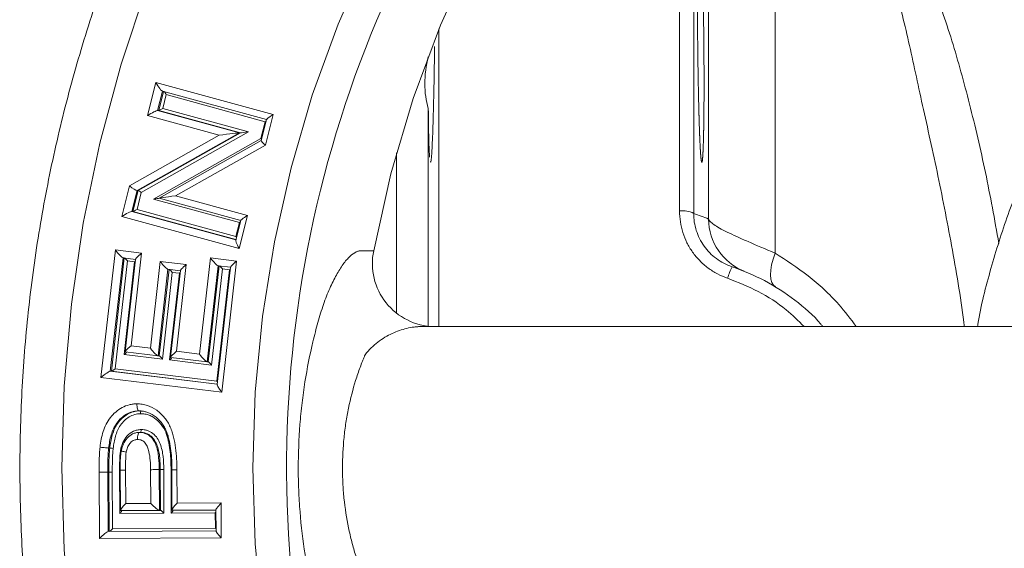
# Model space of a CAD drawing. Header units: millimetres. Extents: x -45 to 292, y 70 to 312.
# Tile 3 of 16: x -45 to 25, y 185 to 223. Entities that reach past the tile are written whole.
import ezdxf

# ---------------------------------------------------------------- set-up
doc = ezdxf.new("R2010")
doc.units = ezdxf.units.MM

msp = doc.modelspace()

# ---------------------------------------------------------------- linework, layer by layer
at = {"color": 8, "linetype": 'Continuous', "lineweight": 15}
for p, q in [((3.765, 208.531), (3.765, 249.538)), ((2.707, 248.961), (2.707, 208.932)), ((1.707, 209.109), (1.707, 247.962)), ((-34.882, 217.577), (-35.23, 216.209)), ((-35.152, 216.209), (-34.81, 217.557)), ((-37.665, 205.791), (-38.575, 197.776)), ((-38.498, 197.776), (-37.588, 205.782)), ((-34.493, 204.984), (-35.19, 198.851)), ((-35.112, 198.851), (-34.417, 204.974)), ((-30.942, 205.235), (-31.716, 198.429)), ((-31.639, 198.429), (-30.866, 205.226)), ((-16.026, 200.932), (-16.566, 200.932)), ((-38.658, 186.437), (-38.678, 190.645))]:
    msp.add_line(p, q, dxfattribs=at)
at = {"color": 7, "linetype": 'Continuous', "lineweight": 15}
for p, q in [((8.463, 240.74), (8.463, 206.125)), ((-15.319, 200.941), (-15.319, 221.979)), ((-35.95, 215.854), (-35.355, 218.189)), ((-35.355, 218.189), (-27.045, 215.916)), ((-34.891, 217.579), (-27.522, 215.563)), ((-34.615, 217.333), (-34.865, 216.352)), ((-27.612, 215.418), (-34.615, 217.333)), ((-35.23, 216.209), (-29.439, 214.626)), ((-35.152, 216.209), (-35.23, 216.209)), ((-29.362, 214.626), (-35.152, 216.209)), ((-34.865, 216.352), (-28.791, 214.691)), ((-16.072, 200.951), (-16.072, 216.36)), ((-30.865, 214.463), (-35.95, 215.854)), ((-27.915, 214.23), (-27.612, 215.418)), ((-27.519, 215.572), (-27.898, 214.085)), ((-27.045, 215.916), (-27.594, 213.76)), ((-29.439, 214.626), (-36.676, 210.541)), ((-36.598, 210.541), (-29.362, 214.626)), ((-28.791, 214.691), (-36.381, 210.407)), ((-29.362, 214.626), (-29.439, 214.626)), ((-37.219, 210.877), (-30.865, 214.463)), ((-35.51, 209.949), (-27.915, 214.23)), ((-27.897, 214.09), (-35.126, 210.015)), ((-27.594, 213.76), (-33.952, 210.176)), ((-18.319, 201.863), (-18.319, 213.209)), ((-37.77, 208.721), (-37.219, 210.877)), ((-36.676, 210.541), (-37.051, 209.076)), ((-36.973, 209.076), (-36.598, 210.541)), ((-36.598, 210.541), (-36.676, 210.541)), ((-36.381, 210.407), (-36.685, 209.219)), ((-29.431, 208.285), (-35.51, 209.949)), ((-35.126, 210.014), (-29.34, 208.43)), ((-33.952, 210.176), (-28.864, 208.783)), ((-37.051, 209.076), (-29.69, 207.063)), ((-36.973, 209.076), (-37.051, 209.076)), ((-29.685, 207.083), (-36.973, 209.076)), ((-36.685, 209.219), (-29.682, 207.303)), ((-29.461, 206.448), (-37.77, 208.721)), ((-29.338, 208.439), (-29.696, 207.039)), ((-28.864, 208.783), (-29.461, 206.448)), ((-29.682, 207.303), (-29.431, 208.285)), ((-39.241, 197.337), (-38.218, 206.347)), ((-38.218, 206.347), (-36.362, 206.121)), ((-37.366, 205.57), (-38.231, 197.951)), ((-37.669, 205.792), (-36.785, 205.684)), ((-36.784, 205.697), (-37.529, 199.149)), ((-36.854, 205.507), (-37.366, 205.57)), ((-36.362, 206.121), (-37.107, 199.573)), ((-32.269, 198.984), (-31.495, 205.791)), ((-31.495, 205.791), (-29.641, 205.565)), ((-29.641, 205.565), (-30.693, 196.298)), ((-37.598, 198.959), (-36.854, 205.507)), ((-35.742, 199.406), (-35.046, 205.538)), ((-35.046, 205.538), (-33.196, 205.315)), ((-34.497, 204.984), (-33.62, 204.878)), ((-33.618, 204.891), (-34.315, 198.758)), ((-33.196, 205.315), (-33.893, 199.182)), ((-30.643, 205.014), (-31.417, 198.208)), ((-31.027, 197.075), (-30.132, 204.951)), ((-30.063, 205.141), (-31.006, 196.834)), ((-30.946, 205.236), (-30.064, 205.128)), ((-30.132, 204.951), (-30.643, 205.014)), ((-34.194, 204.762), (-34.891, 198.629)), ((-34.385, 198.568), (-33.688, 204.701)), ((-33.688, 204.701), (-34.194, 204.762)), ((-37.107, 199.573), (-35.742, 199.406)), ((-34.891, 198.629), (-37.598, 198.959)), ((-37.517, 199.135), (-35.194, 198.851)), ((-35.112, 198.851), (-35.19, 198.851)), ((-34.303, 198.744), (-31.72, 198.43)), ((-33.893, 199.182), (-32.269, 198.984)), ((-38.231, 197.951), (-31.027, 197.075)), ((-31.417, 198.208), (-34.385, 198.568)), ((-31.639, 198.429), (-31.716, 198.429)), ((-30.693, 196.298), (-39.241, 197.337)), ((-38.575, 197.776), (-31.004, 196.855)), ((-38.498, 197.776), (-38.575, 197.776)), ((-31.003, 196.864), (-38.498, 197.776)), ((-36.446, 193.444), (-36.523, 193.444)), ((-38.614, 192.343), (-38.692, 192.343)), ((-39.345, 185.934), (-39.368, 190.644)), ((-38.755, 190.645), (-38.735, 186.436)), ((-38.678, 190.645), (-38.755, 190.645)), ((-38.433, 190.646), (-38.414, 186.637)), ((-37.902, 187.716), (-37.917, 190.771)), ((-37.87, 190.771), (-37.856, 187.934)), ((-37.499, 190.772), (-37.488, 188.42)), ((-35.715, 188.429), (-35.727, 190.811)), ((-35.115, 190.816), (-35.101, 187.931)), ((-35.037, 190.816), (-35.115, 190.816)), ((-35.023, 187.931), (-35.037, 190.816)), ((-34.792, 190.818), (-34.777, 187.732)), ((-34.261, 187.737), (-34.276, 190.797)), ((-34.229, 190.8), (-34.215, 187.955)), ((-33.859, 190.804), (-33.847, 188.44)), ((-37.488, 188.42), (-35.715, 188.429)), ((-33.847, 188.44), (-30.733, 188.456)), ((-30.733, 188.456), (-30.72, 185.981)), ((-34.777, 187.732), (-37.902, 187.716)), ((-35.101, 187.931), (-37.839, 187.917)), ((-37.761, 187.917), (-37.839, 187.917)), ((-37.761, 187.917), (-35.023, 187.931)), ((-35.023, 187.931), (-35.101, 187.931)), ((-31.146, 187.753), (-34.261, 187.737)), ((-31.101, 187.954), (-34.198, 187.938)), ((-34.121, 187.938), (-34.198, 187.938)), ((-34.121, 187.938), (-31.101, 187.953)), ((-31.141, 186.677), (-31.146, 187.753)), ((-31.101, 187.971), (-31.093, 186.461)), ((-38.735, 186.436), (-31.093, 186.478)), ((-38.414, 186.637), (-31.141, 186.677)), ((-30.72, 185.981), (-39.345, 185.934))]:
    msp.add_line(p, q, dxfattribs=at)
at = {"color": 7, "linetype": 'Continuous', "lineweight": 15, "flags": 128}
for points in [[(-19.937, 206.296), (-18.72, 211.723), (-17.141, 217.05), (-15.208, 222.25), (-12.929, 227.299), (-10.317, 232.17), (-7.384, 236.842), (-4.143, 241.291), (-0.612, 245.496), (3.194, 249.436), (7.255, 253.092), (11.553, 256.447), (16.065, 259.483), (20.771, 262.188), (25.647, 264.546), (30.67, 266.548), (35.815, 268.182), (41.058, 269.442)], [(-8.828, 136.865), (-12.116, 141.013), (-15.135, 145.375), (-17.872, 149.932), (-20.315, 154.664), (-22.454, 159.552), (-24.28, 164.574), (-25.785, 169.708), (-26.962, 174.934), (-27.806, 180.228), (-28.314, 185.569), (-28.483, 190.932), (-28.314, 196.295), (-27.806, 201.635), (-26.962, 206.929), (-25.785, 212.155), (-24.28, 217.29), (-22.454, 222.312), (-20.315, 227.199)], [(-25.592, 136.397), (-28.633, 141.267), (-31.385, 146.318), (-33.837, 151.532), (-35.981, 156.89), (-37.808, 162.371), (-39.312, 167.957), (-40.488, 173.627), (-41.33, 179.36), (-41.837, 185.135), (-42.006, 190.932), (-41.837, 196.728), (-41.33, 202.503), (-40.488, 208.236), (-39.312, 213.906), (-37.808, 219.492), (-35.981, 224.974)], [(8.463, 206.125), (8.324, 205.695), (8.225, 205.289), (8.167, 204.916), (8.151, 204.582), (8.176, 204.291), (8.244, 204.051), (8.351, 203.864), (8.498, 203.734)], [(-39.368, 190.644), (-39.271, 190.644), (-39.173, 190.644), (-39.078, 190.644), (-38.988, 190.644), (-38.909, 190.645), (-38.842, 190.645), (-38.79, 190.645), (-38.755, 190.645)]]:
    msp.add_lwpolyline(points, dxfattribs=at)
at = {"color": 8, "linetype": 'Continuous', "lineweight": 15, "flags": 128}
msp.add_lwpolyline([(-34.229, 190.798), (-34.239, 190.798), (-34.276, 190.797)], dxfattribs=at)
at = {"color": 8, "linetype": 'Continuous', "lineweight": 15}
for centre, radius, start, end in [((55.638, 190.925), 81.737, 132.00234, 227.03816), ((-37.788, 228.806), 38.035, 269.87616, 270.43442)]:
    msp.add_arc(centre, radius, start, end, dxfattribs=at)
at = {"color": 7, "linetype": 'Continuous', "lineweight": 15}
for centre, radius, start, end in [((1.94, 207.515), 1.611, 61.59048, 98.32593), ((7.764, 208.561), 3.999, 180.42925, 248.10829), ((-15.573, 205.388), 4.457, 168.24758, 268.73729), ((9.811, 202.99), 4.895, 153.66238, 163.90409), ((-38.878, 270.522), 79.878, 270.14374, 270.31944)]:
    msp.add_arc(centre, radius, start, end, dxfattribs=at)
for centre, major_axis, ratio, start_param, end_param in [((-35.226, 218.189), (-0.354, 0.609), 0.159475, 1.478201, 3.048998), ((-34.667, 217.333), (-0.142, 0.243), 0.159475, 4.619794, 5.647477), ((-35.82, 215.854), (0.603, 0.351), 0.094533, 0.160922, 1.731719), ((-34.916, 216.352), (0.241, 0.14), 0.094533, 3.302515, 4.873311), ((-27.664, 215.418), (0.241, 0.14), 0.094505, 4.873319, 5.157204), ((-26.916, 215.916), (0.603, 0.351), 0.094505, 1.731727, 3.302523), ((-30.736, 214.463), (1.303, 0.162), 0.012197, 0.097943, 1.668739), ((-28.843, 214.691), (0.521, 0.065), 0.012197, 3.239536, 4.810332), ((-27.967, 214.23), (0.172, -0.132), 0.147632, 1.096435, 1.38032), ((-27.465, 213.76), (0.431, -0.33), 0.147632, 3.204635, 4.521913), ((-37.09, 210.877), (0.431, -0.33), 0.147719, 4.521876, 6.092672), ((-36.433, 210.407), (0.172, -0.132), 0.147719, 1.380283, 2.95108), ((-35.562, 209.949), (0.522, 0.064), 0.012147, 4.810301, 5.837748), ((-33.823, 210.176), (1.304, 0.161), 0.012147, 1.668709, 3.239505), ((-37.641, 208.721), (0.604, 0.351), 0.094377, 0.160897, 1.731694), ((-36.737, 209.219), (0.241, 0.14), 0.094377, 3.30249, 4.873286), ((-28.734, 208.783), (0.604, 0.351), 0.094386, 1.731722, 3.302519), ((-29.483, 208.285), (0.241, 0.14), 0.094386, 4.873315, 5.157413), ((-29.331, 206.448), (-0.354, 0.608), 0.159609, 6.190625, 7.761422), ((-29.734, 207.303), (-0.142, 0.243), 0.159609, 4.335731, 4.619829), ((-38.088, 206.347), (-0.435, 0.551), 0.145547, 1.456374, 3.02717), ((-37.418, 205.57), (-0.174, 0.221), 0.145547, 4.597967, 5.824582), ((-36.906, 205.507), (0.22, 0.173), 0.115819, 4.858053, 5.117584), ((-36.233, 206.121), (0.549, 0.434), 0.115819, 1.71646, 3.287257), ((-31.365, 205.791), (-0.435, 0.551), 0.145566, 1.456403, 3.027199), ((-29.511, 205.565), (0.549, 0.434), 0.115834, 1.716489, 3.287286), ((-34.917, 205.538), (-0.435, 0.551), 0.145565, 1.456253, 3.02705), ((-34.246, 204.762), (-0.174, 0.22), 0.145565, 4.597846, 5.825969), ((-33.067, 205.315), (0.549, 0.434), 0.11585, 1.716341, 3.287138), ((-30.695, 205.014), (-0.174, 0.221), 0.145566, 4.597996, 5.824279), ((-30.184, 204.951), (0.22, 0.173), 0.115834, 4.858082, 5.117597), ((-33.74, 204.701), (0.22, 0.174), 0.11585, 4.857934, 5.117451), ((-36.977, 199.573), (0.549, 0.433), 0.115811, 1.716523, 3.287319), ((-35.613, 199.406), (-0.435, 0.552), 0.145543, 1.456437, 3.027233), ((-37.65, 198.959), (0.22, 0.173), 0.115811, 4.858116, 6.083952), ((-34.943, 198.629), (-0.174, 0.221), 0.145543, 4.59803, 6.168826), ((-34.436, 198.568), (0.22, 0.173), 0.115835, 4.858054, 6.084682), ((-33.764, 199.182), (0.549, 0.434), 0.115835, 1.716461, 3.287258), ((-32.139, 198.984), (-0.435, 0.551), 0.145569, 1.456375, 3.027172), ((-38.283, 197.951), (0.22, 0.173), 0.115838, 3.287267, 4.858063), ((-31.469, 198.208), (-0.174, 0.221), 0.145569, 4.597968, 6.168764), ((-39.111, 197.337), (0.549, 0.434), 0.115838, 0.145674, 1.716471), ((-31.079, 197.075), (-0.174, 0.221), 0.145548, 4.338459, 4.597974), ((-30.564, 196.298), (-0.435, 0.551), 0.145548, 6.168771, 7.739567), ((-37.358, 188.42), (0.493, 0.498), 0.132293, 1.701013, 3.271809), ((-35.586, 188.429), (0.498, -0.493), 0.131015, 4.580809, 6.151606), ((-33.718, 188.44), (0.493, 0.498), 0.132292, 1.701029, 3.271825), ((-30.603, 188.456), (0.493, 0.498), 0.132341, 1.701028, 3.271825), ((-37.954, 187.716), (0.197, 0.199), 0.132293, 4.842605, 6.413402), ((-34.829, 187.732), (0.199, -0.197), 0.131015, 1.439217, 3.010013), ((-34.313, 187.737), (0.197, 0.199), 0.132292, 4.842621, 6.413418), ((-31.198, 187.753), (0.197, 0.199), 0.132341, 4.842621, 5.095809), ((-39.216, 185.934), (0.493, 0.498), 0.13228, 0.130194, 1.700991), ((-38.465, 186.637), (0.197, 0.199), 0.13228, 3.271787, 4.842583), ((-30.59, 185.981), (0.498, -0.493), 0.13096, 3.009991, 4.580787), ((-31.193, 186.677), (0.199, -0.197), 0.13096, 1.186007, 1.439194)]:
    msp.add_ellipse(centre, major_axis=major_axis, ratio=ratio, start_param=start_param, end_param=end_param, dxfattribs=at)
for points, knots in [([(22.819, 286.333), (22.59, 286.265), (20.62, 285.678), (16.994, 284.286), (11.968, 282.143), (7.076, 279.682), (2.323, 276.948), (-2.273, 273.941), (-6.699, 270.671), (-10.94, 267.15), (-14.984, 263.388), (-18.816, 259.396), (-22.426, 255.188), (-25.801, 250.777), (-28.932, 246.177), (-31.807, 241.402), (-34.419, 236.467), (-36.758, 231.388), (-38.817, 226.181), (-40.59, 220.862), (-42.072, 215.449), (-43.256, 209.958), (-44.14, 204.407), (-44.721, 198.812), (-44.997, 193.193), (-44.967, 187.567), (-44.632, 181.951), (-43.991, 176.364), (-43.047, 170.822), (-41.804, 165.344), (-40.265, 159.947), (-38.434, 154.648), (-36.319, 149.464), (-33.925, 144.41), (-31.26, 139.504), (-28.332, 134.761), (-25.151, 130.196), (-21.727, 125.822), (-18.071, 121.655), (-14.194, 117.706), (-10.108, 113.99), (-5.827, 110.517), (-1.364, 107.298), (3.267, 104.344), (8.049, 101.661), (12.975, 99.273), (17.301, 97.425), (20.021, 96.496), (21.019, 96.155)], [0, 0, 0, 0, 0.002932, 0.025272, 0.047614, 0.069958, 0.092303, 0.114651, 0.137001, 0.159354, 0.181709, 0.204067, 0.226427, 0.248789, 0.271154, 0.293521, 0.315891, 0.338262, 0.360635, 0.38301, 0.405387, 0.427765, 0.450144, 0.472524, 0.494904, 0.517285, 0.539667, 0.562048, 0.58443, 0.606811, 0.629191, 0.65157, 0.673949, 0.696326, 0.718702, 0.741076, 0.763448, 0.785818, 0.808186, 0.830551, 0.852914, 0.875275, 0.897633, 0.919988, 0.942341, 0.964692, 0.98704, 1, 1, 1, 1]), ([(48.37, 236.413), (48.03, 236.238), (46.525, 235.462), (44.002, 233.805), (40.83, 231.451), (37.858, 228.827), (35.09, 225.977), (32.548, 222.91), (30.245, 219.647), (28.196, 216.207), (26.417, 212.612), (24.905, 208.884), (23.716, 205.04), (23.018, 202.378), (22.804, 200.99), (22.795, 200.932)], [0, 0, 0, 0, 0.02574, 0.113861, 0.202001, 0.290158, 0.378336, 0.466533, 0.55475, 0.642985, 0.731238, 0.819508, 0.907791, 0.996088, 1, 1, 1, 1]), ([(3.269, 228.328), (3.298, 227.487), (3.313, 227.033), (3.333, 226.301), (3.34, 226.049), (3.352, 225.528), (3.359, 225.258), (3.376, 224.441), (3.387, 223.88), (3.406, 222.726), (3.414, 222.13), (3.427, 220.955), (3.432, 220.371), (3.437, 219.501), (3.439, 219.211), (3.44, 218.648), (3.441, 218.095), (3.44, 217.564), (3.439, 217.045), (3.437, 216.79), (3.432, 216.051), (3.427, 215.598), (3.417, 214.975), (3.414, 214.777), (3.406, 214.401), (3.401, 214.224), (3.387, 213.734), (3.376, 213.458), (3.359, 213.119), (3.352, 213.019), (3.34, 212.847), (3.333, 212.776), (3.313, 212.605), (3.298, 212.546), (3.269, 212.546), (3.253, 212.605), (3.23, 212.776), (3.223, 212.847), (3.207, 213.018), (3.2, 213.119), (3.176, 213.458), (3.161, 213.734), (3.132, 214.387), (3.118, 214.767), (3.091, 215.597), (3.078, 216.05), (3.06, 216.787), (3.054, 217.043), (3.043, 217.563), (3.032, 218.094), (3.023, 218.646), (3.014, 219.209), (3.009, 219.497), (2.998, 220.37), (2.991, 220.954), (2.983, 221.834), (2.981, 222.128), (2.977, 222.718), (2.975, 223.012), (2.971, 223.878), (2.969, 224.44), (2.969, 225.256), (2.97, 225.526), (2.971, 226.048), (2.972, 226.3), (2.976, 227.032), (2.98, 227.487), (2.991, 228.327), (2.998, 228.701), (3.009, 229.19), (3.013, 229.341), (3.022, 229.62), (3.027, 229.747), (3.042, 230.087), (3.053, 230.257), (3.077, 230.487), (3.09, 230.546), (3.118, 230.546), (3.132, 230.49), (3.154, 230.318), (3.161, 230.245), (3.176, 230.074), (3.184, 229.975), (3.207, 229.639), (3.222, 229.362), (3.253, 228.703), (3.269, 228.328), (3.298, 227.487)], [-0.03125, -0.03125, 0, 0, 0.03125, 0.03125, 0.046875, 0.046875, 0.0625, 0.0625, 0.09375, 0.09375, 0.125, 0.125, 0.15625, 0.15625, 0.171875, 0.171875, 0.1875, 0.203125, 0.203125, 0.21875, 0.21875, 0.25, 0.25, 0.265625, 0.265625, 0.28125, 0.28125, 0.3125, 0.3125, 0.328125, 0.328125, 0.34375, 0.34375, 0.375, 0.375, 0.40625, 0.40625, 0.421875, 0.421875, 0.4375, 0.4375, 0.46875, 0.46875, 0.5, 0.5, 0.53125, 0.53125, 0.546875, 0.546875, 0.5625, 0.578125, 0.578125, 0.59375, 0.59375, 0.625, 0.625, 0.640625, 0.640625, 0.65625, 0.65625, 0.6875, 0.6875, 0.703125, 0.703125, 0.71875, 0.71875, 0.75, 0.75, 0.78125, 0.78125, 0.796875, 0.796875, 0.8125, 0.8125, 0.84375, 0.84375, 0.875, 0.875, 0.90625, 0.90625, 0.921875, 0.921875, 0.9375, 0.9375, 0.96875, 0.96875, 1, 1, 1.03125, 1.03125]), ([(-15.92, 212.612), (-15.916, 212.591), (-15.889, 212.432), (-15.829, 213.12), (-15.752, 214.674), (-15.686, 217.101), (-15.646, 219.254), (-15.635, 220.501), (-15.633, 220.737)], [0, 0, 0, 0, 0.034748, 0.262734, 0.490757, 0.718767, 0.946724, 1, 1, 1, 1]), ([(-16.072, 220.012), (-16.234, 219.365), (-16.318, 218.728), (-16.319, 217.792), (-16.297, 217.489), (-16.214, 216.908), (-16.153, 216.629), (-16.072, 216.36)], [0, 0, 0, 0, 0.5, 0.5, 0.75, 0.75, 1, 1, 1, 1]), ([(-16.072, 216.36), (-16.065, 215.53), (-16.054, 214.819), (-16.023, 213.636), (-16.004, 213.197), (-15.982, 212.911)], [0, 0, 0, 0, 0.5, 0.5, 1, 1, 1, 1]), ([(5.108, 204.347), (4.858, 204.432), (4.616, 204.535), (4.151, 204.78), (3.926, 204.922), (3.509, 205.234), (3.313, 205.406), (2.95, 205.779), (2.781, 205.982), (2.481, 206.408), (2.348, 206.63), (2.118, 207.093), (2.02, 207.336), (1.785, 208.08), (1.707, 208.589), (1.707, 209.109)], [0, 0, 0, 0, 0.125, 0.125, 0.25, 0.25, 0.375, 0.375, 0.5, 0.5, 0.625, 0.625, 0.75, 0.75, 1, 1, 1, 1]), ([(2.707, 208.932), (2.706, 208.521), (2.768, 208.118), (2.956, 207.528), (3.034, 207.336), (3.218, 206.969), (3.324, 206.793), (3.564, 206.456), (3.7, 206.295), (3.99, 205.999), (4.146, 205.863), (4.48, 205.616), (4.66, 205.504), (5.031, 205.31), (5.224, 205.229), (5.425, 205.162)], [0, 0, 0, 0, 0.25, 0.25, 0.375, 0.375, 0.5, 0.5, 0.625, 0.625, 0.75, 0.75, 0.875, 0.875, 1, 1, 1, 1]), ([(3.765, 208.531), (3.776, 208.479), (3.812, 208.421), (3.933, 208.291), (4.02, 208.22), (4.241, 208.066), (4.375, 207.984), (4.692, 207.806), (4.876, 207.71), (5.287, 207.509), (5.513, 207.403), (6.007, 207.178), (6.276, 207.06), (7.137, 206.686), (7.772, 206.419), (8.463, 206.125)], [0, 0, 0, 0, 0.125, 0.125, 0.25, 0.25, 0.375, 0.375, 0.5, 0.5, 0.625, 0.625, 0.75, 0.75, 1, 1, 1, 1]), ([(-19.937, 175.567), (-20.206, 175.567), (-20.475, 175.567), (-20.812, 175.567), (-20.879, 175.566), (-21.019, 175.59), (-21.09, 175.613), (-21.31, 175.714), (-21.463, 175.823), (-21.931, 176.263), (-22.25, 176.698), (-22.731, 177.56), (-22.888, 177.877), (-23.191, 178.565), (-23.337, 178.936), (-23.548, 179.536), (-23.617, 179.744), (-23.75, 180.172), (-23.813, 180.391), (-23.999, 181.054), (-24.116, 181.504), (-24.445, 182.878), (-24.636, 183.827), (-24.949, 185.799), (-25.07, 186.807), (-25.192, 188.345), (-25.223, 188.863), (-25.264, 189.894), (-25.274, 190.409), (-25.275, 191.952), (-25.234, 192.978), (-25.114, 194.515), (-25.063, 195.026), (-24.944, 196.029), (-24.876, 196.524), (-24.644, 197.988), (-24.455, 198.938), (-24.125, 200.325), (-24.007, 200.778), (-23.822, 201.441), (-23.759, 201.66), (-23.628, 202.084), (-23.492, 202.497), (-23.348, 202.887), (-23.2, 203.265), (-23.124, 203.449), (-22.894, 203.972), (-22.738, 204.288), (-22.422, 204.858), (-22.262, 205.112), (-22.021, 205.444), (-21.94, 205.547), (-21.781, 205.732), (-21.702, 205.815), (-21.469, 206.035), (-21.318, 206.144), (-21.099, 206.246), (-21.028, 206.27), (-20.887, 206.297), (-20.819, 206.296), (-20.48, 206.296), (-20.208, 206.296), (-19.937, 206.296)], [0, 0, 0, 0, 0.0625, 0.0625, 0.078125, 0.078125, 0.09375, 0.09375, 0.125, 0.125, 0.1875, 0.1875, 0.21875, 0.21875, 0.25, 0.25, 0.265625, 0.265625, 0.28125, 0.28125, 0.3125, 0.3125, 0.375, 0.375, 0.4375, 0.4375, 0.46875, 0.46875, 0.5, 0.5, 0.5625, 0.5625, 0.59375, 0.59375, 0.625, 0.625, 0.6875, 0.6875, 0.71875, 0.71875, 0.734375, 0.734375, 0.75, 0.765625, 0.765625, 0.78125, 0.78125, 0.8125, 0.8125, 0.84375, 0.84375, 0.859375, 0.859375, 0.875, 0.875, 0.90625, 0.90625, 0.921875, 0.921875, 0.9375, 0.9375, 1, 1, 1, 1]), ([(5.425, 205.162), (6.203, 204.862), (7.782, 204.254), (9.87, 202.836), (11.245, 201.707), (11.794, 200.99), (11.839, 200.932)], [0, 0, 0, 0, 0.320793, 0.650931, 0.971672, 1, 1, 1, 1]), ([(-16.566, 200.932), (-16.567, 200.931), (-16.571, 200.932), (-16.576, 200.932), (-16.584, 200.932), (-16.602, 200.931), (-16.639, 200.931), (-16.671, 200.93), (-16.734, 200.928), (-16.776, 200.926), (-16.904, 200.918), (-16.989, 200.909), (-17.246, 200.877), (-17.419, 200.845), (-17.939, 200.721), (-18.29, 200.6), (-18.977, 200.28), (-19.313, 200.081), (-19.962, 199.585), (-20.272, 199.288), (-20.549, 198.932)], [0, 0, 0, 0, 0.001953, 0.001953, 0.003906, 0.007812, 0.015625, 0.03125, 0.03125, 0.0625, 0.0625, 0.125, 0.125, 0.25, 0.25, 0.5, 0.5, 0.75, 0.75, 1, 1, 1, 1]), ([(37.705, 200.932), (34.428, 200.932), (27.73, 200.932), (17.558, 200.932), (7.259, 200.932), (-2.953, 200.932), (-10.732, 200.932), (-15.03, 200.932), (-16.026, 200.932)], [0, 0, 0, 0, 0.182248, 0.372486, 0.562947, 0.7532, 0.94281, 1, 1, 1, 1]), ([(-20.549, 198.932), (-20.552, 198.927), (-20.553, 198.923), (-20.557, 198.914), (-20.563, 198.9), (-20.576, 198.868), (-20.602, 198.805), (-20.655, 198.677), (-20.758, 198.42), (-20.843, 198.196), (-21.01, 197.741), (-21.115, 197.431), (-21.409, 196.488), (-21.577, 195.838), (-21.785, 194.83), (-21.847, 194.488), (-21.955, 193.792), (-22, 193.436), (-22.11, 192.371), (-22.146, 191.659), (-22.147, 190.589), (-22.138, 190.231), (-22.102, 189.516), (-22.075, 189.156), (-21.966, 188.085), (-21.858, 187.388), (-21.648, 186.366), (-21.57, 186.03), (-21.4, 185.374), (-21.309, 185.054), (-21.015, 184.111), (-20.793, 183.508), (-20.549, 182.932)], [0, 0, 0, 0, 0.000977, 0.000977, 0.001953, 0.003906, 0.007812, 0.015625, 0.03125, 0.0625, 0.0625, 0.125, 0.125, 0.25, 0.25, 0.3125, 0.3125, 0.375, 0.375, 0.5, 0.5, 0.5625, 0.5625, 0.625, 0.625, 0.75, 0.75, 0.8125, 0.8125, 0.875, 0.875, 1, 1, 1, 1]), ([(-39.301, 192.402), (-39.278, 192.589), (-39.253, 192.775), (-39.18, 193.142), (-39.134, 193.322), (-39.02, 193.676), (-38.951, 193.851), (-38.784, 194.184), (-38.686, 194.342), (-38.459, 194.636), (-38.331, 194.769), (-38.055, 195.008), (-37.904, 195.114), (-37.582, 195.286), (-37.413, 195.353), (-37.149, 195.421), (-37.059, 195.438), (-36.878, 195.459), (-36.787, 195.463), (-36.696, 195.467)], [0, 0, 0, 0, 0.125, 0.125, 0.25, 0.25, 0.375, 0.375, 0.5, 0.5, 0.625, 0.625, 0.75, 0.75, 0.875, 0.875, 0.9375, 0.9375, 1, 1, 1, 1]), ([(-36.696, 195.467), (-36.57, 195.464), (-36.444, 195.459), (-36.194, 195.422), (-36.072, 195.393), (-35.715, 195.278), (-35.487, 195.159), (-35.081, 194.861), (-34.898, 194.683), (-34.575, 194.286), (-34.442, 194.07), (-34.286, 193.717), (-34.239, 193.595), (-34.159, 193.351), (-34.125, 193.228), (-34.031, 192.856), (-33.986, 192.603), (-33.92, 192.094), (-33.896, 191.836), (-33.868, 191.321), (-33.862, 191.063), (-33.859, 190.804)], [0, 0, 0, 0, 0.0625, 0.0625, 0.125, 0.125, 0.25, 0.25, 0.375, 0.375, 0.5, 0.5, 0.5625, 0.5625, 0.625, 0.625, 0.75, 0.75, 0.875, 0.875, 1, 1, 1, 1]), ([(-36.562, 194.967), (-36.596, 194.967), (-36.63, 195.021), (-36.679, 195.205), (-36.695, 195.337), (-36.696, 195.467)], [0, 0, 0, 0, 0.5, 0.5, 1, 1, 1, 1]), ([(-36.562, 194.967), (-36.638, 194.963), (-36.715, 194.96), (-36.867, 194.942), (-36.943, 194.927), (-37.163, 194.866), (-37.303, 194.807), (-37.571, 194.654), (-37.694, 194.561), (-37.92, 194.354), (-38.024, 194.237), (-38.297, 193.858), (-38.422, 193.565), (-38.557, 193.117), (-38.594, 192.965), (-38.652, 192.657), (-38.672, 192.5), (-38.692, 192.343)], [0, 0, 0, 0, 0.0625, 0.0625, 0.125, 0.125, 0.25, 0.25, 0.375, 0.375, 0.5, 0.5, 0.75, 0.75, 0.875, 0.875, 1, 1, 1, 1]), ([(-38.614, 192.343), (-38.595, 192.499), (-38.575, 192.655), (-38.517, 192.964), (-38.48, 193.117), (-38.389, 193.417), (-38.336, 193.564), (-38.207, 193.846), (-38.129, 193.983), (-37.947, 194.237), (-37.843, 194.354), (-37.617, 194.561), (-37.495, 194.653), (-37.228, 194.806), (-37.086, 194.865), (-36.866, 194.927), (-36.791, 194.942), (-36.638, 194.96), (-36.561, 194.963), (-36.484, 194.967)], [0, 0, 0, 0, 0.125, 0.125, 0.25, 0.25, 0.375, 0.375, 0.5, 0.5, 0.625, 0.625, 0.75, 0.75, 0.875, 0.875, 0.9375, 0.9375, 1, 1, 1, 1]), ([(-36.431, 194.767), (-36.502, 194.763), (-36.573, 194.76), (-36.714, 194.743), (-36.783, 194.729), (-36.986, 194.67), (-37.117, 194.614), (-37.361, 194.468), (-37.472, 194.382), (-37.678, 194.187), (-37.772, 194.077), (-38.018, 193.719), (-38.127, 193.452), (-38.249, 193.035), (-38.282, 192.893), (-38.334, 192.608), (-38.353, 192.464), (-38.371, 192.32)], [0, 0, 0, 0, 0.0625, 0.0625, 0.125, 0.125, 0.25, 0.25, 0.375, 0.375, 0.5, 0.5, 0.75, 0.75, 0.875, 0.875, 1, 1, 1, 1]), ([(-34.212, 190.8), (-34.215, 191.025), (-34.22, 191.249), (-34.242, 191.696), (-34.26, 191.918), (-34.31, 192.36), (-34.343, 192.579), (-34.412, 192.906), (-34.439, 193.014), (-34.499, 193.229), (-34.532, 193.336), (-34.612, 193.548), (-34.656, 193.653), (-34.76, 193.852), (-34.817, 193.948), (-34.947, 194.13), (-35.019, 194.217), (-35.172, 194.381), (-35.253, 194.457), (-35.509, 194.668), (-35.704, 194.784), (-36.015, 194.895), (-36.121, 194.923), (-36.341, 194.96), (-36.451, 194.964), (-36.562, 194.967)], [0, 0, 0, 0, 0.125, 0.125, 0.25, 0.25, 0.375, 0.375, 0.4375, 0.4375, 0.5, 0.5, 0.5625, 0.5625, 0.625, 0.625, 0.6875, 0.6875, 0.75, 0.75, 0.875, 0.875, 0.9375, 0.9375, 1, 1, 1, 1]), ([(-36.484, 194.967), (-36.471, 194.967), (-36.457, 194.945), (-36.437, 194.871), (-36.431, 194.819), (-36.431, 194.767)], [0, 0, 0, 0, 0.5, 0.5, 1, 1, 1, 1]), ([(-36.484, 194.967), (-36.451, 194.967), (-36.317, 194.966), (-36.189, 194.924), (-36.093, 194.893)], [0, 0, 0, 0, 0.250088, 1, 1, 1, 1]), ([(-34.276, 190.797), (-34.278, 191.01), (-34.283, 191.222), (-34.303, 191.646), (-34.32, 191.857), (-34.365, 192.279), (-34.396, 192.489), (-34.457, 192.8), (-34.482, 192.902), (-34.535, 193.105), (-34.564, 193.206), (-34.669, 193.504), (-34.759, 193.7), (-34.935, 193.961), (-35, 194.043), (-35.14, 194.2), (-35.216, 194.274), (-35.373, 194.41), (-35.457, 194.472), (-35.634, 194.579), (-35.729, 194.626), (-35.922, 194.698), (-36.021, 194.725), (-36.223, 194.76), (-36.327, 194.764), (-36.431, 194.767)], [0, 0, 0, 0, 0.125, 0.125, 0.25, 0.25, 0.375, 0.375, 0.4375, 0.4375, 0.5, 0.5, 0.625, 0.625, 0.6875, 0.6875, 0.75, 0.75, 0.8125, 0.8125, 0.875, 0.875, 0.9375, 0.9375, 1, 1, 1, 1]), ([(-37.851, 192.189), (-37.831, 192.282), (-37.811, 192.374), (-37.758, 192.555), (-37.724, 192.642), (-37.608, 192.897), (-37.505, 193.059), (-37.251, 193.337), (-37.101, 193.452), (-36.848, 193.567), (-36.761, 193.596), (-36.625, 193.624), (-36.58, 193.632), (-36.487, 193.641), (-36.441, 193.643), (-36.395, 193.644)], [0, 0, 0, 0, 0.125, 0.125, 0.25, 0.25, 0.5, 0.5, 0.75, 0.75, 0.875, 0.875, 0.9375, 0.9375, 1, 1, 1, 1]), ([(-37.791, 192.151), (-37.773, 192.233), (-37.756, 192.314), (-37.71, 192.474), (-37.68, 192.552), (-37.578, 192.78), (-37.492, 192.92), (-37.273, 193.166), (-37.142, 193.272), (-36.959, 193.357), (-36.922, 193.373), (-36.845, 193.4), (-36.805, 193.41), (-36.725, 193.426), (-36.685, 193.433), (-36.605, 193.442), (-36.564, 193.443), (-36.523, 193.444)], [0, 0, 0, 0, 0.125, 0.125, 0.25, 0.25, 0.5, 0.5, 0.75, 0.75, 0.8125, 0.8125, 0.875, 0.875, 0.9375, 0.9375, 1, 1, 1, 1]), ([(-36.523, 193.444), (-36.557, 193.444), (-36.591, 193.39), (-36.637, 193.206), (-36.651, 193.074), (-36.65, 192.944)], [0, 0, 0, 0, 0.5, 0.5, 1, 1, 1, 1]), ([(-36.523, 193.444), (-36.455, 193.443), (-36.387, 193.441), (-36.253, 193.42), (-36.186, 193.403), (-36.056, 193.359), (-35.994, 193.332), (-35.876, 193.264), (-35.819, 193.223), (-35.558, 192.998), (-35.414, 192.748), (-35.278, 192.348), (-35.246, 192.211), (-35.192, 191.937), (-35.172, 191.799), (-35.128, 191.38), (-35.119, 191.098), (-35.115, 190.816)], [0, 0, 0, 0, 0.0625, 0.0625, 0.125, 0.125, 0.1875, 0.1875, 0.25, 0.25, 0.5, 0.5, 0.625, 0.625, 0.75, 0.75, 1, 1, 1, 1]), ([(-36.446, 193.444), (-36.432, 193.444), (-36.419, 193.466), (-36.4, 193.54), (-36.395, 193.592), (-36.395, 193.644)], [0, 0, 0, 0, 0.5, 0.5, 1, 1, 1, 1]), ([(-35.037, 190.816), (-35.041, 191.097), (-35.05, 191.379), (-35.094, 191.797), (-35.114, 191.936), (-35.168, 192.21), (-35.2, 192.346), (-35.29, 192.613), (-35.348, 192.74), (-35.492, 192.976), (-35.583, 193.085), (-35.791, 193.266), (-35.913, 193.336), (-36.106, 193.403), (-36.173, 193.42), (-36.309, 193.441), (-36.377, 193.443), (-36.446, 193.444)], [0, 0, 0, 0, 0.25, 0.25, 0.375, 0.375, 0.5, 0.5, 0.625, 0.625, 0.75, 0.75, 0.875, 0.875, 0.9375, 0.9375, 1, 1, 1, 1]), ([(-36.395, 193.644), (-36.32, 193.643), (-36.245, 193.641), (-36.097, 193.619), (-36.024, 193.601), (-35.811, 193.533), (-35.676, 193.461), (-35.44, 193.274), (-35.335, 193.16), (-35.165, 192.91), (-35.097, 192.774), (-34.987, 192.488), (-34.947, 192.339), (-34.884, 192.041), (-34.86, 191.89), (-34.807, 191.434), (-34.797, 191.125), (-34.792, 190.818)], [0, 0, 0, 0, 0.0625, 0.0625, 0.125, 0.125, 0.25, 0.25, 0.375, 0.375, 0.5, 0.5, 0.625, 0.625, 0.75, 0.75, 1, 1, 1, 1]), ([(-39.368, 190.644), (-39.368, 190.794), (-39.368, 190.944), (-39.367, 191.093), (-39.366, 191.243), (-39.362, 191.393), (-39.358, 191.542), (-39.354, 191.692), (-39.347, 191.841), (-39.337, 191.991), (-39.328, 192.128), (-39.315, 192.265), (-39.301, 192.402)], [0, 0, 0, 0, 0.000449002, 0.000449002, 0.000449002, 0.000898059, 0.000898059, 0.000898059, 0.001347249, 0.001347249, 0.001347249, 0.001760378, 0.001760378, 0.001760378, 0.001760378]), ([(-38.692, 192.343), (-38.726, 192.343), (-38.811, 192.35), (-39.036, 192.371), (-39.176, 192.387), (-39.301, 192.402)], [0, 0, 0, 0, 0.5, 0.5, 1, 1, 1, 1]), ([(-38.692, 192.343), (-38.705, 192.214), (-38.717, 192.085), (-38.726, 191.955), (-38.736, 191.813), (-38.742, 191.67), (-38.746, 191.528), (-38.75, 191.382), (-38.754, 191.235), (-38.755, 191.089), (-38.756, 190.941), (-38.755, 190.793), (-38.755, 190.645)], [0, 0, 0, 0, 0.0003896, 0.0003896, 0.0003896, 0.000817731, 0.000817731, 0.000817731, 0.001256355, 0.001256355, 0.001256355, 0.001700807, 0.001700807, 0.001700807, 0.001700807]), ([(-38.678, 190.645), (-38.678, 190.79), (-38.678, 190.936), (-38.677, 191.081), (-38.676, 191.227), (-38.673, 191.374), (-38.669, 191.52), (-38.665, 191.668), (-38.658, 191.815), (-38.648, 191.963), (-38.639, 192.09), (-38.627, 192.217), (-38.614, 192.343)], [0, 0, 0, 0, 0.000436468, 0.000436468, 0.000436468, 0.000875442, 0.000875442, 0.000875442, 0.001319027, 0.001319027, 0.001319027, 0.00170109, 0.00170109, 0.00170109, 0.00170109]), ([(-38.614, 192.343), (-38.601, 192.343), (-38.566, 192.341), (-38.477, 192.332), (-38.421, 192.326), (-38.371, 192.32)], [0, 0, 0, 0, 0.5, 0.5, 1, 1, 1, 1]), ([(-38.371, 192.32), (-38.383, 192.196), (-38.395, 192.072), (-38.403, 191.949), (-38.413, 191.804), (-38.42, 191.659), (-38.424, 191.514), (-38.428, 191.369), (-38.431, 191.224), (-38.432, 191.079), (-38.433, 190.935), (-38.433, 190.79), (-38.433, 190.646)], [0, 0, 0, 0, 0.000372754, 0.000372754, 0.000372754, 0.000807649, 0.000807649, 0.000807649, 0.001242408, 0.001242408, 0.001242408, 0.001676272, 0.001676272, 0.001676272, 0.001676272]), ([(-36.65, 192.944), (-36.677, 192.943), (-36.704, 192.943), (-36.757, 192.936), (-36.783, 192.931), (-36.862, 192.914), (-36.912, 192.894), (-37.052, 192.818), (-37.132, 192.739), (-37.265, 192.569), (-37.316, 192.473), (-37.399, 192.27), (-37.423, 192.163), (-37.446, 192.056)], [0, 0, 0, 0, 0.0625, 0.0625, 0.125, 0.125, 0.25, 0.25, 0.5, 0.5, 0.75, 0.75, 1, 1, 1, 1]), ([(-35.727, 190.811), (-35.733, 191.243), (-35.75, 191.678), (-35.872, 192.201), (-35.901, 192.306), (-35.983, 192.505), (-36.035, 192.602), (-36.167, 192.768), (-36.249, 192.841), (-36.392, 192.905), (-36.443, 192.921), (-36.545, 192.942), (-36.598, 192.943), (-36.65, 192.944)], [0, 0, 0, 0, 0.5, 0.5, 0.625, 0.625, 0.75, 0.75, 0.875, 0.875, 0.9375, 0.9375, 1, 1, 1, 1]), ([(-37.917, 190.771), (-37.917, 191.008), (-37.918, 191.245), (-37.904, 191.6), (-37.9, 191.718), (-37.884, 191.954), (-37.87, 192.072), (-37.851, 192.189)], [0, 0, 0, 0, 0.5, 0.5, 0.75, 0.75, 1, 1, 1, 1]), ([(-37.804, 192.147), (-37.817, 192.058), (-37.886, 191.603), (-37.876, 191.142), (-37.868, 190.771)], [0, 0, 0, 0, 0.196484, 1, 1, 1, 1]), ([(-37.784, 192.174), (-37.793, 192.176), (-37.809, 192.18), (-37.834, 192.185), (-37.848, 192.188), (-37.851, 192.189)], [0, 0, 0, 0, 0.437161, 0.854498, 1, 1, 1, 1]), ([(-37.446, 192.056), (-37.452, 192.058), (-37.487, 192.065), (-37.571, 192.082), (-37.686, 192.108), (-37.774, 192.131), (-37.813, 192.145), (-37.805, 192.147), (-37.803, 192.147)], [0, 0, 0, 0, 0.027628, 0.169955, 0.427541, 0.685013, 0.942432, 1, 1, 1, 1]), ([(-37.446, 192.056), (-37.479, 191.844), (-37.486, 191.63), (-37.501, 191.201), (-37.5, 190.986), (-37.499, 190.772)], [0, 0, 0, 0, 0.5, 0.5, 1, 1, 1, 1]), ([(-35.115, 190.816), (-35.149, 190.816), (-35.235, 190.816), (-35.46, 190.814), (-35.601, 190.812), (-35.727, 190.811)], [0, 0, 0, 0, 0.5, 0.5, 1, 1, 1, 1]), ([(-35.037, 190.816), (-35.023, 190.816), (-34.989, 190.816), (-34.899, 190.817), (-34.842, 190.818), (-34.792, 190.818)], [0, 0, 0, 0, 0.5, 0.5, 1, 1, 1, 1])]:
    msp.add_open_spline(points, degree=3, knots=knots, dxfattribs=at)
at = {"color": 8, "linetype": 'Continuous', "lineweight": 15}
for points, knots in [([(21.856, 200.932), (21.844, 201.035), (21.614, 202.98), (20.971, 206.694), (19.946, 211.94), (18.825, 216.883), (17.87, 221.406), (16.845, 225.521), (15.284, 229.124), (13.42, 232.225), (11.851, 234.808), (10.374, 237.22), (9.102, 239.405), (8.681, 240.285), (8.463, 240.74)], [0, 0, 0, 0, 0.005609, 0.105259, 0.205212, 0.304786, 0.401234, 0.498056, 0.594366, 0.668565, 0.74284, 0.816764, 0.905053, 1, 1, 1, 1]), ([(15.594, 232.541), (15.594, 232.541), (16.198, 231.461), (17.705, 229.091), (19.574, 225.319), (21.015, 221.207), (22.24, 216.723), (23.384, 211.904), (24.001, 208.494), (24.307, 206.808)], [0, 0, 0, 0, 0.000002, 0.158042, 0.327208, 0.496788, 0.665727, 0.83462, 1, 1, 1, 1]), ([(8.463, 206.125), (9.254, 205.616), (10.858, 204.584), (12.798, 202.796), (13.812, 201.461), (14.213, 200.932)], [0, 0, 0, 0, 0.370553, 0.750606, 1, 1, 1, 1]), ([(10.523, 200.932), (10.112, 201.337), (9.14, 202.296), (7.31, 203.473), (5.842, 204.056), (5.108, 204.347)], [0, 0, 0, 0, 0.267963, 0.633997, 1, 1, 1, 1]), ([(-33.859, 190.804), (-33.875, 190.804), (-33.91, 190.804), (-33.995, 190.803), (-34.103, 190.802), (-34.193, 190.801), (-34.234, 190.8), (-34.226, 190.8), (-34.224, 190.8)], [0, 0, 0, 0, 0.078699, 0.169716, 0.427323, 0.684928, 0.942531, 1, 1, 1, 1])]:
    msp.add_open_spline(points, degree=3, knots=knots, dxfattribs=at)
at = {"color": 7, "linetype": 'Continuous', "lineweight": 15}
for points in [[(2.707, 208.932), (3.063, 208.811), (3.419, 208.677), (3.765, 208.531)], [(6.273, 204.85), (5.995, 204.962), (5.71, 205.067), (5.425, 205.162)]]:
    msp.add_open_spline(points, degree=3, dxfattribs=at)

doc.saveas('drawing.dxf')
